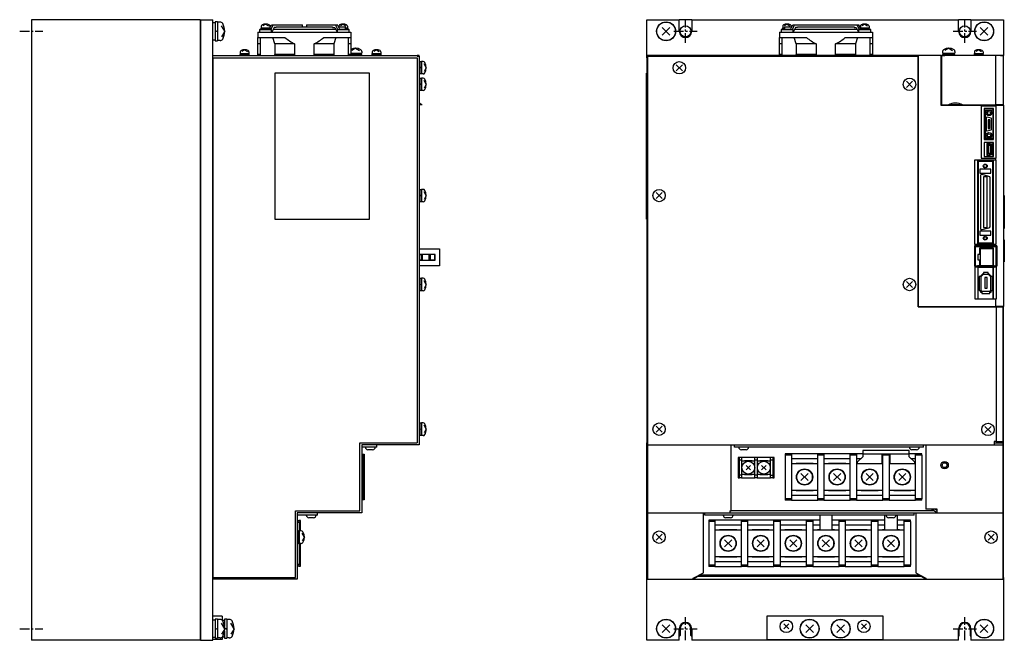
# Model space of a CAD drawing. Extents: x -429 to 927, y -716 to 287.
# Tile 1 of 3: x -429 to 206, y -392 to 8. Entities that reach past the tile are written whole.
import ezdxf

# ---------------------------------------------------------------- set-up
doc = ezdxf.new("R2010")
doc.units = 0
doc.linetypes.add('CENTER', pattern=[2, 1.25, -0.25, 0.25, -0.25])
for name, color, linetype in [('CENTER', 6, 'CENTER'), ('OUTLINE', 7, 'CONTINUOUS'), ('THIN_LINE', 6, 'CONTINUOUS')]:
    doc.layers.add(name, color=color, linetype=linetype)

msp = doc.modelspace()

# ---------------------------------------------------------------- linework, layer by layer
at = {"layer": 'CENTER', "ltscale": 5}
for p, q in [((0, -7.5), (0, 7.5)), ((180, -7.5), (180, 7.5)), ((-429.16, 0), (-414.16, 0)), ((-7.5, 0), (7.5, 0)), ((172.5, 0), (187.5, 0)), ((0, -392.5), (0, -377.5)), ((180, -392.5), (180, -377.5)), ((-429.16, -385), (-414.16, -385)), ((-7.5, -385), (7.5, -385)), ((172.5, -385), (187.5, -385))]:
    msp.add_line(p, q, dxfattribs=at)
at = {"layer": 'OUTLINE'}
for p, q in [((-312.86, 7.5), (-421.66, 7.5)), ((-421.66, 7.5), (-421.66, -392.5)), ((-312.86, 7.5), (-312.86, -392.5)), ((-312.66, 7.3), (-312.86, 7.3)), ((-312.66, 7.5), (-304.66, 7.5)), ((-312.66, 7.5), (-312.66, -392.5)), ((-304.66, -392.5), (-304.66, 7.5)), ((-25, 7.5), (-4, 7.5)), ((-25, -17.08), (-25, 7.5)), ((4, 7.5), (-4, 7.5)), ((-4, 0), (-4, 7.5)), ((4, 7.5), (4, 0)), ((4, 7.5), (176, 7.5)), ((184, 7.5), (176, 7.5)), ((176, 0), (176, 7.5)), ((184, 7.5), (205, 7.5)), ((184, 7.5), (184, 0)), ((205, 7.5), (205, -15.48)), ((-303.06, 5.5), (-304.66, 5.5)), ((-303.06, 6.1), (-303.06, -6.1)), ((-301.56, 6.1), (-303.06, 6.1)), ((-301.56, -0.43), (-303.06, 0.43)), ((-301.56, 6.1), (-301.56, -6.1)), ((-300.04, 6), (-301.56, 6)), ((-296.96, 0), (-299.06, 3.5)), ((-296.96, 0), (-299.06, -3.5)), ((-274.56, 1.12), (-266.76, 1.12)), ((-274.56, 1.12), (-274.56, -0.48)), ((-274.16, 1.62), (-267.16, 1.62)), ((-274.16, 1.62), (-274.16, 1.12)), ((-273.61, 2.32), (-267.71, 2.32)), ((-273.61, 2.32), (-273.61, 1.62)), ((-273.46, 3.29), (-273.46, 2.32)), ((-270.66, 4.72), (-272.46, 3.64)), ((-270.46, 2.32), (-270.86, 1.62)), ((-270.66, 4.72), (-268.86, 3.64)), ((-267.86, 3.29), (-267.86, 2.32)), ((-267.86, 2.92), (-267.53, 2.92)), ((-267.83, 2.32), (-266.94, 4.12)), ((-267.71, 1.62), (-267.71, 2.32)), ((-267.16, 1.39), (-265.81, 4.12)), ((-267.16, 1.12), (-267.16, 1.62)), ((-266.94, 4.12), (-265.81, 4.12)), ((-266.76, -0.48), (-266.76, 1.12)), ((-265.22, 2.52), (-266.71, -0.48)), ((-265.81, 4.12), (-248.68, 4.12)), ((-265.81, 1.32), (-225.52, 1.32)), ((-263.9, 2.52), (-265.22, 2.52)), ((-263.9, 2.92), (-227.43, 2.92)), ((-263.9, 2.92), (-263.9, 2.52)), ((-248.68, 4.12), (-246.96, 4.12)), ((-246.96, 2.92), (-246.96, 4.12)), ((-244.37, 4.12), (-242.65, 4.12)), ((-244.37, 4.12), (-244.37, 2.92)), ((-242.65, 4.12), (-225.52, 4.12)), ((-227.43, 2.92), (-227.43, 2.52)), ((-227.43, 2.52), (-226.11, 2.52)), ((-226.11, 2.52), (-224.62, -0.48)), ((-225.52, 4.12), (-224.39, 4.12)), ((-224.04, 1.12), (-225.52, 4.12)), ((-224.57, 1.12), (-216.77, 1.12)), ((-224.57, 1.12), (-224.57, -0.48)), ((-222.9, 1.12), (-224.39, 4.12)), ((-223.8, 2.92), (-219.06, 2.92)), ((-223.47, 3.29), (-223.47, 2.92)), ((-223, 1.32), (-219.06, 1.32)), ((-220.67, 4.72), (-222.47, 3.64)), ((-220.67, 4.72), (-218.87, 3.64)), ((-219.06, 1.32), (-219.06, 2.92)), ((-219.06, 2.32), (-217.72, 2.32)), ((-219.06, 1.62), (-217.17, 1.62)), ((-217.87, 3.29), (-217.87, 2.32)), ((-217.72, 1.62), (-217.72, 2.32)), ((-217.17, 1.12), (-217.17, 1.62)), ((-216.77, -0.48), (-216.77, 1.12)), ((-10.03, 2.47), (-14.97, -2.47)), ((-10.03, -2.47), (-14.97, 2.47)), ((61.6, 1.12), (69.4, 1.12)), ((61.6, 1.12), (61.6, -0.48)), ((62, 1.62), (63.9, 1.62)), ((62, 1.62), (62, 1.12)), ((62.55, 2.32), (63.9, 2.32)), ((62.55, 2.32), (62.55, 1.62)), ((62.7, 3.29), (62.7, 2.32)), ((65.5, 4.72), (63.7, 3.64)), ((63.9, 2.92), (68.63, 2.92)), ((63.9, 2.92), (63.9, 1.32)), ((63.9, 1.32), (67.84, 1.32)), ((65.5, 4.72), (67.3, 3.64)), ((67.74, 1.12), (69.22, 4.12)), ((68.3, 3.29), (68.3, 2.92)), ((68.87, 1.12), (70.36, 4.12)), ((69.22, 4.12), (70.36, 4.12)), ((69.4, -0.48), (69.4, 1.12)), ((70.95, 2.52), (69.46, -0.48)), ((70.35, 1.32), (110.65, 1.32)), ((70.36, 4.12), (87.49, 4.12)), ((72.27, 2.52), (70.95, 2.52)), ((72.27, 2.92), (108.73, 2.92)), ((72.27, 2.92), (72.27, 2.52)), ((87.49, 4.12), (93.51, 4.12)), ((93.51, 4.12), (110.64, 4.12)), ((108.73, 2.92), (108.73, 2.52)), ((108.73, 2.52), (110.05, 2.52)), ((110.05, 2.52), (111.54, -0.48)), ((110.64, 4.12), (111.78, 4.12)), ((112, 1.39), (110.64, 4.12)), ((111.6, 1.12), (119.4, 1.12)), ((111.6, 1.12), (111.6, -0.48)), ((112.67, 2.32), (111.78, 4.12)), ((112, 1.62), (119, 1.62)), ((112, 1.62), (112, 1.12)), ((112.37, 2.92), (112.7, 2.92)), ((112.55, 2.32), (118.45, 2.32)), ((112.55, 2.32), (112.55, 1.62)), ((112.7, 3.29), (112.7, 2.32)), ((115.5, 4.72), (113.7, 3.64)), ((115.7, 2.32), (115.29, 1.62)), ((115.5, 4.72), (117.3, 3.64)), ((118.3, 3.29), (118.3, 2.32)), ((118.45, 1.62), (118.45, 2.32)), ((119, 1.12), (119, 1.62)), ((119.4, -0.48), (119.4, 1.12)), ((194.97, 2.47), (190.03, -2.47)), ((194.97, -2.47), (190.03, 2.47)), ((-304.66, -5.5), (-303.06, -5.5)), ((-303.06, -6.1), (-301.56, -6.1)), ((-300.04, -6), (-301.56, -6)), ((-275.66, -0.48), (-270.66, -0.48)), ((-275.66, -0.48), (-275.66, -3.98)), ((-275.66, -7.98), (-275.66, -3.98)), ((-275.66, -3.98), (-270.66, -3.98)), ((-274.16, -3.98), (-274.16, -15.48)), ((-270.66, -0.48), (-220.66, -0.48)), ((-270.66, -3.98), (-258.16, -3.98)), ((-264.72, -7.98), (-266.04, -3.98)), ((-233.16, -3.98), (-220.66, -3.98)), ((-225.29, -3.98), (-226.61, -7.98)), ((-220.66, -0.48), (-215.66, -0.48)), ((-220.66, -3.98), (-215.66, -3.98)), ((-217.16, -15.48), (-217.16, -3.98)), ((-215.66, -0.48), (-215.66, -3.98)), ((-215.66, -3.98), (-215.66, -7.98)), ((60.5, -0.48), (65.5, -0.48)), ((60.5, -0.48), (60.5, -3.98)), ((60.5, -7.98), (60.5, -3.98)), ((60.5, -3.98), (65.5, -3.98)), ((62, -3.98), (62, -15.48)), ((65.5, -0.48), (115.5, -0.48)), ((65.5, -3.98), (78, -3.98)), ((71.44, -7.98), (70.13, -3.98)), ((103, -3.98), (115.5, -3.98)), ((110.87, -3.98), (109.56, -7.98)), ((115.5, -0.48), (120.5, -0.48)), ((115.5, -3.98), (120.5, -3.98)), ((119, -15.48), (119, -3.98)), ((120.5, -0.48), (120.5, -3.98)), ((120.5, -3.98), (120.5, -7.98)), ((-284.16, -11.88), (-285.96, -12.96)), ((-284.16, -11.88), (-282.36, -12.96)), ((-275.66, -14.98), (-275.66, -7.98)), ((-274.16, -7.98), (-275.66, -7.98)), ((-264.72, -7.98), (-264.72, -14.98)), ((-251.94, -7.98), (-264.72, -7.98)), ((-251.94, -7.98), (-251.94, -14.98)), ((-226.61, -7.98), (-239.39, -7.98)), ((-239.39, -14.98), (-239.39, -7.98)), ((-226.61, -7.98), (-226.61, -14.98)), ((-215.66, -7.98), (-217.16, -7.98)), ((-215.66, -7.98), (-215.66, -14.98)), ((-212.66, -10.88), (-215.13, -12.35)), ((-212.66, -10.88), (-210.2, -12.35)), ((-199.16, -11.88), (-200.96, -12.96)), ((-199.16, -11.88), (-197.36, -12.96)), ((60.5, -14.98), (60.5, -7.98)), ((62, -7.98), (60.5, -7.98)), ((71.44, -7.98), (71.44, -14.98)), ((84.22, -7.98), (71.44, -7.98)), ((84.22, -7.98), (84.22, -14.98)), ((109.56, -7.98), (96.78, -7.98)), ((96.78, -14.98), (96.78, -7.98)), ((109.56, -7.98), (109.56, -14.98)), ((120.5, -7.98), (119, -7.98)), ((120.5, -7.98), (120.5, -14.98)), ((169.7, -10.88), (167.23, -12.35)), ((169.7, -10.88), (172.17, -12.35)), ((189, -11.88), (187.2, -12.96)), ((189, -11.88), (190.8, -12.96)), ((-304.66, -15.48), (-172.86, -15.48)), ((-304.46, -17.08), (-304.66, -17.08)), ((-304.46, -17.08), (-172.86, -17.08)), ((-304.46, -352), (-304.46, -17.08)), ((-287.16, -14.98), (-284.16, -14.98)), ((-287.16, -14.98), (-287.16, -15.48)), ((-287.11, -14.28), (-281.21, -14.28)), ((-287.11, -14.28), (-287.11, -14.98)), ((-286.96, -13.31), (-286.96, -14.28)), ((-283.96, -14.28), (-284.37, -14.98)), ((-284.16, -14.98), (-281.16, -14.98)), ((-281.36, -13.31), (-281.36, -14.28)), ((-281.21, -14.98), (-281.21, -14.28)), ((-281.16, -15.48), (-281.16, -14.98)), ((-275.66, -15.48), (-275.66, -14.98)), ((-274.16, -14.98), (-275.66, -14.98)), ((-264.82, -15.48), (-264.72, -14.98)), ((-251.94, -14.98), (-264.72, -14.98)), ((-251.94, -14.98), (-252.46, -15.48)), ((-226.61, -14.98), (-239.39, -14.98)), ((-238.87, -15.48), (-239.39, -14.98)), ((-226.61, -14.98), (-226.51, -15.48)), ((-215.66, -14.98), (-217.16, -14.98)), ((-215.66, -13.98), (-208.66, -13.98)), ((-215.66, -14.98), (-212.66, -14.98)), ((-215.66, -14.98), (-215.66, -15.48)), ((-212.38, -13.98), (-212.95, -14.98)), ((-212.66, -14.98), (-208.66, -14.98)), ((-208.86, -14.98), (-208.86, -13.98)), ((-208.66, -12.94), (-208.66, -13.98)), ((-208.66, -15.48), (-208.66, -14.98)), ((-202.16, -14.98), (-199.16, -14.98)), ((-202.16, -14.98), (-202.16, -15.48)), ((-202.11, -14.28), (-196.21, -14.28)), ((-202.11, -14.28), (-202.11, -14.98)), ((-201.96, -13.31), (-201.96, -14.28)), ((-198.96, -14.28), (-199.37, -14.98)), ((-199.16, -14.98), (-196.16, -14.98)), ((-196.36, -13.31), (-196.36, -14.28)), ((-196.21, -14.98), (-196.21, -14.28)), ((-196.16, -15.48), (-196.16, -14.98)), ((-171.66, -15.48), (-172.86, -15.48)), ((-172.86, -15.98), (-172.86, -15.48)), ((-172.86, -15.98), (-171.66, -15.98)), ((-172.86, -17.08), (-172.86, -265.28)), ((-171.66, -15.98), (-171.66, -15.48)), ((-171.66, -15.98), (-171.66, -266.48)), ((-24.5, -17.08), (-25, -17.08)), ((-25, -17.08), (-25, -265.28)), ((-24.5, -15.98), (-24.5, -15.48)), ((150, -15.48), (-24.5, -15.48)), ((-24.5, -15.98), (150, -15.98)), ((-24.5, -15.98), (-24.5, -266.48)), ((60.5, -15.48), (60.5, -14.98)), ((62, -14.98), (60.5, -14.98)), ((71.35, -15.48), (71.44, -14.98)), ((84.22, -14.98), (71.44, -14.98)), ((84.22, -14.98), (83.7, -15.48)), ((109.56, -14.98), (96.78, -14.98)), ((97.29, -15.48), (96.78, -14.98)), ((109.56, -14.98), (109.65, -15.48)), ((120.5, -14.98), (119, -14.98)), ((120.5, -14.98), (120.5, -15.48)), ((150.2, -15.48), (150, -15.48)), ((150, -15.48), (150, -15.98)), ((150, -177.48), (150, -15.98)), ((150.2, -16.48), (150, -16.48)), ((164.5, -15.48), (150.2, -15.48)), ((150.2, -177.28), (150.2, -15.48)), ((164.5, -15.48), (167.11, -15.48)), ((164.5, -15.48), (164.5, -47.68)), ((165, -15.48), (165, -47.48)), ((200, -15.48), (165, -15.48)), ((165.7, -12.94), (165.7, -13.98)), ((165.7, -13.98), (169.7, -13.98)), ((165.7, -14.98), (173.7, -14.98)), ((165.7, -14.98), (165.7, -15.48)), ((165.9, -13.98), (165.9, -14.98)), ((203, -15.48), (167.11, -15.48)), ((169.99, -13.98), (169.41, -14.98)), ((169.7, -13.98), (173.7, -13.98)), ((173.5, -14.98), (173.5, -13.98)), ((173.7, -12.94), (173.7, -13.98)), ((173.7, -15.48), (173.7, -14.98)), ((186, -14.98), (192, -14.98)), ((186, -14.98), (186, -15.48)), ((186.05, -14.28), (189, -14.28)), ((186.05, -14.28), (186.05, -14.98)), ((186.2, -13.31), (186.2, -14.28)), ((189.2, -14.28), (188.8, -14.98)), ((189, -14.28), (191.95, -14.28)), ((191.8, -13.31), (191.8, -14.28)), ((191.95, -14.98), (191.95, -14.28)), ((192, -15.48), (192, -14.98)), ((205, -15.48), (200, -15.48)), ((200, -47.48), (200, -15.48)), ((203, -15.48), (205, -15.48)), ((205, -47.48), (205, -15.48)), ((-171.16, -19.48), (-171.66, -19.48)), ((-171.16, -19.48), (-171.16, -27.48)), ((-170.16, -19.68), (-171.16, -19.68)), ((-170.16, -23.77), (-171.16, -23.19)), ((-170.16, -19.48), (-170.16, -27.48)), ((-169.12, -19.48), (-170.16, -19.48)), ((-167.06, -23.48), (-168.54, -21.01)), ((-167.06, -23.48), (-168.54, -25.95)), ((-2.02, -25.46), (-5.98, -21.5)), ((-2.02, -21.5), (-5.98, -25.46)), ((165, -24.08), (164.5, -24.08)), ((-264.66, -26.98), (-264.66, -120.98)), ((-203.66, -26.98), (-264.66, -26.98)), ((-203.66, -120.98), (-203.66, -26.98)), ((-171.66, -27.48), (-171.16, -27.48)), ((-171.16, -30.18), (-171.66, -30.18)), ((-171.16, -27.28), (-170.16, -27.28)), ((-171.16, -30.18), (-171.16, -38.18)), ((-170.16, -30.38), (-171.16, -30.38)), ((-169.12, -27.48), (-170.16, -27.48)), ((-170.16, -30.18), (-170.16, -38.18)), ((-169.12, -30.18), (-170.16, -30.18)), ((-167.06, -34.18), (-168.54, -31.71)), ((-25.1, -26.98), (-25, -26.98)), ((-25.1, -120.98), (-25.1, -26.98)), ((-170.16, -34.47), (-171.16, -33.89)), ((-171.16, -37.98), (-170.16, -37.98)), ((-167.06, -34.18), (-168.54, -36.65)), ((146.38, -36.16), (142.42, -32.2)), ((146.38, -32.2), (142.42, -36.16)), ((-171.66, -38.18), (-171.16, -38.18)), ((-169.12, -38.18), (-170.16, -38.18)), ((-169.67, -47.48), (-171.67, -47.48)), ((164.5, -47.68), (190.6, -47.68)), ((165, -47.48), (169.51, -47.48)), ((166.12, -47.48), (166.12, -47.68)), ((167.08, -47.68), (167.08, -47.48)), ((178.49, -47.48), (169.51, -47.48)), ((178.49, -47.48), (200, -47.48)), ((190.6, -47.68), (194, -47.68)), ((190.6, -47.68), (190.6, -81.78)), ((200.3, -48.33), (190.6, -48.33)), ((198.5, -49.78), (192.5, -49.78)), ((192.5, -49.78), (192.5, -69.78)), ((194, -47.48), (194, -47.68)), ((198.1, -49.78), (198.1, -69.78)), ((198.5, -69.78), (198.5, -49.78)), ((199.53, -47.68), (199.53, -47.48)), ((199.53, -47.68), (200.3, -47.68)), ((205, -47.48), (200, -47.48)), ((200.3, -47.68), (205, -47.68)), ((200.3, -81.78), (200.3, -47.68)), ((203, -47.48), (203, -47.68)), ((203.96, -47.68), (203.96, -47.48)), ((205, -47.68), (205, -47.48)), ((205, -47.68), (205, -177.28)), ((198.1, -50.78), (193.1, -50.78)), ((193.1, -50.78), (193.1, -68.78)), ((193.85, -55.88), (193.85, -63.68)), ((196.98, -56.07), (194.48, -55.4)), ((195.1, -57.03), (195.1, -62.53)), ((196.1, -57.03), (195.1, -57.03)), ((196.1, -62.53), (196.1, -57.03)), ((197.35, -63.01), (197.35, -56.55)), ((195.1, -62.53), (196.1, -62.53)), ((192.5, -69.78), (198.5, -69.78)), ((193.1, -68.78), (198.1, -68.78)), ((194.48, -64.16), (196.98, -63.49)), ((192.5, -71.58), (192.5, -80.58)), ((198.5, -71.58), (192.5, -71.58)), ((196.08, -72.23), (194.22, -72.23)), ((194.22, -72.23), (194.22, -79.93)), ((195.9, -72.63), (194.62, -72.63)), ((194.62, -72.63), (194.62, -79.53)), ((196.91, -73.58), (195.41, -73.58)), ((195.41, -73.58), (195.41, -78.58)), ((196.4, -73.18), (195.9, -72.63)), ((196.58, -72.78), (196.08, -72.23)), ((197.7, -73.18), (196.4, -73.18)), ((198.1, -72.78), (196.58, -72.78)), ((196.91, -78.58), (196.91, -73.58)), ((197.7, -78.98), (197.7, -73.18)), ((198.1, -71.58), (198.1, -72.78)), ((198.1, -79.38), (198.1, -72.78)), ((198.5, -80.58), (198.5, -71.58)), ((190.6, -81.78), (200, -81.78)), ((192.5, -80.58), (198.5, -80.58)), ((194.22, -79.93), (196.08, -79.93)), ((194.62, -79.53), (195.9, -79.53)), ((195.41, -78.58), (196.91, -78.58)), ((195.9, -79.53), (196.4, -78.98)), ((196.08, -79.93), (196.58, -79.38)), ((196.4, -78.98), (197.7, -78.98)), ((196.58, -79.38), (198.1, -79.38)), ((198.1, -79.38), (198.1, -80.58)), ((200, -81.78), (200.3, -81.78)), ((200, -83.08), (200, -81.78)), ((186.3, -83.08), (186.3, -137.08)), ((200, -83.08), (186.3, -83.08)), ((188.25, -83.08), (188.25, -137.08)), ((188.6, -83.88), (188.6, -136.28)), ((198, -83.88), (188.6, -83.88)), ((198, -83.08), (198, -83.88)), ((198, -136.28), (198, -83.88)), ((198.55, -137.08), (198.55, -83.08)), ((200.3, -83.08), (200, -83.08)), ((200.3, -137.08), (200.3, -83.08)), ((196.75, -88.88), (189.65, -88.88)), ((189.65, -88.88), (189.65, -91.38)), ((189.65, -91.38), (196.75, -91.38)), ((190.05, -93.33), (190.05, -126.83)), ((195.61, -93.52), (191.31, -92.37)), ((192.05, -93.83), (192.05, -126.33)), ((194.35, -93.83), (192.05, -93.83)), ((194.35, -126.33), (194.35, -93.83)), ((196.35, -125.67), (196.35, -94.49)), ((196.75, -91.38), (196.75, -88.88)), ((-171.16, -101.86), (-171.66, -101.86)), ((-171.16, -101.86), (-171.16, -109.86)), ((-170.16, -102.06), (-171.16, -102.06)), ((-170.16, -106.15), (-171.16, -105.57)), ((-170.16, -101.86), (-170.16, -109.86)), ((-169.12, -101.86), (-170.16, -101.86)), ((-167.06, -105.86), (-168.54, -103.39)), ((-167.06, -105.86), (-168.54, -108.33)), ((-15.02, -107.84), (-18.98, -103.88)), ((-15.02, -103.88), (-18.98, -107.84)), ((205, -105.88), (205.5, -105.88)), ((205.5, -105.88), (205.5, -126.98)), ((-171.66, -109.86), (-171.16, -109.86)), ((-171.16, -109.66), (-170.16, -109.66)), ((-169.12, -109.86), (-170.16, -109.86)), ((-264.66, -120.98), (-203.66, -120.98)), ((-25.1, -120.98), (-25, -120.98)), ((191.31, -127.79), (195.61, -126.64)), ((192.05, -126.33), (194.35, -126.33)), ((189.65, -128.78), (189.65, -131.28)), ((196.75, -128.78), (189.65, -128.78)), ((189.65, -131.28), (196.75, -131.28)), ((196.75, -131.28), (196.75, -128.78)), ((205, -126.98), (205.5, -126.98)), ((186.22, -138.33), (186.22, -151.43)), ((200, -138.33), (186.22, -138.33)), ((186.3, -137.08), (200, -137.08)), ((200.32, -138.83), (186.72, -138.83)), ((186.72, -138.83), (186.72, -151.1)), ((188.6, -136.28), (198, -136.28)), ((198, -136.28), (198, -137.08)), ((200, -137.08), (200.3, -137.08)), ((200, -138.33), (200, -137.08)), ((200.75, -138.33), (200, -138.33)), ((200.32, -151.1), (200.32, -138.83)), ((200.75, -138.33), (200.75, -151.43)), ((205, -134.48), (205.5, -134.48)), ((205.5, -134.48), (205.5, -148.48)), ((-171.66, -141.96), (-171.46, -141.96)), ((-171.66, -143.86), (-170.46, -143.86)), ((-171.46, -143.76), (-171.46, -140.11)), ((-171.46, -140.11), (-158.66, -140.11)), ((-171.46, -143.76), (-171.46, -143.86)), ((-161.46, -143.76), (-171.46, -143.76)), ((-170.46, -143.86), (-169.66, -143.86)), ((-170.46, -143.86), (-170.46, -147.36)), ((-169.66, -143.86), (-169.66, -147.36)), ((-164.66, -143.86), (-165.46, -143.86)), ((-165.46, -143.86), (-165.46, -147.36)), ((-161.76, -143.86), (-164.66, -143.86)), ((-164.66, -143.86), (-164.66, -147.36)), ((-161.46, -143.86), (-161.76, -143.86)), ((-161.76, -143.86), (-161.76, -147.36)), ((-161.46, -147.46), (-161.46, -143.76)), ((-158.66, -140.11), (-158.66, -151.11)), ((190.04, -143.86), (188.44, -143.86)), ((188.44, -143.86), (188.44, -147.36)), ((189.51, -139.85), (189.51, -143.86)), ((198.51, -139.85), (189.51, -139.85)), ((190.04, -140.11), (190.04, -151.11)), ((198.04, -140.11), (190.04, -140.11)), ((198, -139.85), (198, -140.11)), ((198.04, -140.11), (198.04, -151.11)), ((198.51, -151.1), (198.51, -139.85)), ((-171.66, -147.36), (-170.46, -147.36)), ((-171.66, -148.26), (-171.46, -148.26)), ((-171.66, -149.26), (-171.46, -149.26)), ((-171.46, -147.36), (-171.46, -147.46)), ((-171.46, -147.46), (-161.46, -147.46)), ((-171.46, -151.11), (-171.46, -147.46)), ((-158.66, -151.11), (-171.46, -151.11)), ((-170.46, -147.36), (-169.66, -147.36)), ((-165.46, -147.36), (-164.66, -147.36)), ((-164.66, -147.36), (-161.76, -147.36)), ((-161.76, -147.36), (-161.46, -147.36)), ((186.22, -151.43), (188.2, -151.43)), ((186.5, -152.08), (186.5, -172.43)), ((188.2, -152.08), (186.5, -152.08)), ((186.72, -151.1), (188.2, -151.1)), ((190.04, -151.1), (188.2, -151.1)), ((188.2, -151.1), (188.2, -151.43)), ((188.2, -151.43), (198.96, -151.43)), ((188.2, -151.43), (188.2, -152.08)), ((188.2, -152.08), (198.96, -152.08)), ((188.42, -152.08), (188.42, -172.43)), ((188.44, -147.36), (190.04, -147.36)), ((189.51, -147.36), (189.51, -151.1)), ((198.04, -151.11), (190.04, -151.11)), ((198, -152.08), (198, -172.43)), ((198.96, -151.1), (198.04, -151.1)), ((198.56, -172.43), (198.56, -152.08)), ((198.96, -151.43), (198.96, -151.1)), ((198.96, -151.1), (200.32, -151.1)), ((198.96, -151.43), (200, -151.43)), ((198.96, -152.08), (198.96, -151.43)), ((200, -152.08), (198.96, -152.08)), ((200, -151.43), (200.75, -151.43)), ((200, -152.08), (200, -151.43)), ((200.47, -152.08), (200, -152.08)), ((200.47, -172.43), (200.47, -152.08)), ((205, -148.48), (205.5, -148.48)), ((189.4, -158.08), (189.4, -167.08)), ((190.5, -158.08), (189.4, -158.08)), ((191.93, -156.08), (190.1, -157.91)), ((190.1, -157.91), (190.1, -158.08)), ((192.1, -156.48), (190.5, -158.08)), ((190.5, -167.08), (190.5, -158.08)), ((192.1, -156.08), (191.93, -156.08)), ((192.1, -155.38), (192.1, -156.48)), ((195.1, -155.38), (192.1, -155.38)), ((192.1, -156.48), (195.1, -156.48)), ((195.1, -156.48), (195.1, -155.38)), ((195.27, -156.08), (195.1, -156.08)), ((196.7, -158.08), (195.1, -156.48)), ((197.1, -157.91), (195.27, -156.08)), ((197.8, -158.08), (196.7, -158.08)), ((196.7, -158.08), (196.7, -167.08)), ((197.1, -158.08), (197.1, -157.91)), ((197.8, -167.08), (197.8, -158.08)), ((-171.16, -159.18), (-171.66, -159.18)), ((-171.16, -159.18), (-171.16, -167.18)), ((-170.16, -159.38), (-171.16, -159.38)), ((-170.16, -163.47), (-171.16, -162.89)), ((-170.16, -159.18), (-170.16, -167.18)), ((-169.12, -159.18), (-170.16, -159.18)), ((-167.06, -163.18), (-168.54, -160.71)), ((-167.06, -163.18), (-168.54, -165.65)), ((146.38, -165.16), (142.42, -161.2)), ((146.38, -161.2), (142.42, -165.16)), ((194.35, -158.68), (192.85, -158.68)), ((192.85, -158.68), (192.85, -165.58)), ((194.35, -165.58), (194.35, -158.68)), ((-171.66, -167.18), (-171.16, -167.18)), ((-171.16, -166.98), (-170.16, -166.98)), ((-169.12, -167.18), (-170.16, -167.18)), ((189.4, -167.08), (190.5, -167.08)), ((190.1, -167.08), (190.1, -168.18)), ((190.1, -168.18), (191, -168.18)), ((190.5, -167.08), (190.5, -167.78)), ((190.5, -167.78), (191, -167.78)), ((191, -167.78), (191, -168.88)), ((196.2, -167.78), (191, -167.78)), ((191, -168.88), (196.2, -168.88)), ((192.85, -165.58), (194.35, -165.58)), ((196.2, -167.78), (196.7, -167.78)), ((196.2, -168.88), (196.2, -167.78)), ((196.2, -168.18), (197.1, -168.18)), ((196.7, -167.78), (196.7, -167.08)), ((196.7, -167.08), (197.8, -167.08)), ((197.1, -168.18), (197.1, -167.08)), ((150, -177.48), (200.26, -177.48)), ((150.2, -177.28), (200, -177.28)), ((186.5, -172.43), (200, -172.43)), ((200, -172.43), (200.47, -172.43)), ((200, -177.28), (200, -172.43)), ((205, -177.28), (200, -177.28)), ((200.26, -177.48), (204.5, -177.48)), ((200.26, -177.48), (200.26, -264.38)), ((201.28, -177.48), (201.28, -177.28)), ((204, -177.28), (204, -177.48)), ((204.5, -177.48), (205, -177.48)), ((204.5, -177.48), (204.5, -264.38)), ((205, -177.48), (205, -177.28)), ((205, -242.7), (205, -177.48)), ((204.5, -242.7), (205, -242.7)), ((205, -265.28), (205, -242.7)), ((-171.16, -252.4), (-171.66, -252.4)), ((-171.16, -252.4), (-171.16, -260.4)), ((-170.16, -252.6), (-171.16, -252.6)), ((-170.16, -252.4), (-170.16, -260.4)), ((-169.12, -252.4), (-170.16, -252.4)), ((-170.16, -256.69), (-171.16, -256.11)), ((-171.16, -260.2), (-170.16, -260.2)), ((-167.06, -256.4), (-168.54, -253.93)), ((-167.06, -256.4), (-168.54, -258.87)), ((-15.02, -258.38), (-18.98, -254.42)), ((-15.02, -254.42), (-18.98, -258.38)), ((196.98, -258.56), (193.02, -254.6)), ((196.98, -254.6), (193.02, -258.56)), ((-209.86, -309.08), (-209.86, -265.28)), ((-209.86, -265.28), (-172.86, -265.28)), ((-208.66, -266.48), (-208.66, -310.28)), ((-171.66, -266.48), (-208.66, -266.48)), ((-198.96, -267.98), (-198.96, -266.48)), ((-171.66, -260.4), (-171.16, -260.4)), ((-171.66, -260.58), (-171.16, -260.58)), ((-171.16, -260.38), (-171.16, -260.58)), ((-171.16, -260.38), (-170.16, -260.38)), ((-170.16, -260.38), (-170.16, -260.58)), ((-169.12, -260.4), (-170.16, -260.4)), ((-169.12, -260.58), (-170.16, -260.58)), ((-25, -309.08), (-25, -265.28)), ((-24.5, -265.28), (-25, -265.28)), ((-24.5, -266.48), (-24.5, -310.28)), ((-24.5, -266.48), (199, -266.48)), ((29.5, -309.08), (29.5, -266.48)), ((31.5, -267.98), (31.5, -266.48)), ((153.5, -267.98), (153.5, -266.48)), ((155, -266.48), (155, -308.08)), ((199, -264.38), (199, -266.48)), ((200.26, -264.38), (199, -264.38)), ((199, -265.28), (204.5, -265.28)), ((199, -266.48), (204.5, -266.48)), ((200.26, -264.38), (204.5, -264.38)), ((204.5, -265.28), (205, -265.28)), ((204.5, -265.28), (204.5, -266.48)), ((204.5, -266.48), (204.5, -310.28)), ((205, -309.08), (205, -265.28)), ((-198.96, -267.98), (-208.66, -267.98)), ((-208.66, -272.58), (-208.31, -272.45)), ((-208.31, -272.45), (-207.16, -272.45)), ((-207.16, -272.45), (-207.16, -302.05)), ((-201.66, -269.68), (-204.66, -269.68)), ((153.5, -267.98), (31.5, -267.98)), ((39, -269.68), (36, -269.68)), ((64.25, -272.25), (64.25, -273.25)), ((68.25, -272.25), (64.25, -272.25)), ((85.25, -272.25), (68.25, -272.25)), ((68.25, -272.25), (68.25, -273.25)), ((85.25, -273.25), (85.25, -272.25)), ((89.25, -272.25), (85.25, -272.25)), ((106.25, -272.25), (89.25, -272.25)), ((89.25, -272.25), (89.25, -273.25)), ((106.25, -273.25), (106.25, -272.25)), ((110.25, -272.25), (106.25, -272.25)), ((114.25, -272.25), (110.25, -272.25)), ((110.25, -272.25), (110.25, -273.25)), ((144.25, -270.15), (114.25, -270.15)), ((114.25, -270.15), (114.25, -272.25)), ((114.25, -272.25), (114.25, -274.25)), ((114.25, -272.25), (127.25, -272.25)), ((126.75, -278.75), (126.75, -272.25)), ((127.25, -273.25), (127.25, -272.25)), ((127.25, -272.25), (131.25, -272.25)), ((131.25, -272.25), (144.25, -272.25)), ((131.25, -272.25), (131.25, -273.25)), ((131.75, -272.25), (131.75, -278.75)), ((144.25, -272.25), (144.25, -270.15)), ((148.25, -272.25), (144.25, -272.25)), ((144.25, -274.25), (144.25, -272.25)), ((149, -269.68), (146, -269.68)), ((148.25, -273.25), (148.25, -272.25)), ((152.25, -272.25), (148.25, -272.25)), ((152.25, -273.25), (152.25, -272.25)), ((-208.66, -273.65), (-207.96, -273.25)), ((-208.16, -273.25), (-208.66, -273.44)), ((-207.96, -273.25), (-208.16, -273.25)), ((-207.96, -273.25), (-207.96, -301.25)), ((-207.96, -301.25), (-207.96, -273.25)), ((34.8, -274.74), (33.9, -274.74)), ((33.9, -274.74), (33.9, -287.74)), ((34.8, -276.44), (34.8, -274.74)), ((36.2, -274.74), (34.8, -274.74)), ((34.8, -286.04), (34.8, -276.44)), ((36.2, -276.44), (34.8, -276.44)), ((44.8, -274.74), (36.2, -274.74)), ((36.2, -274.74), (36.2, -276.44)), ((36.2, -276.44), (36.2, -286.04)), ((44.8, -276.99), (36.2, -276.99)), ((38, -276.84), (38, -276.99)), ((43, -276.84), (38, -276.84)), ((43, -276.99), (43, -276.84)), ((44.8, -276.44), (44.8, -274.74)), ((46.2, -274.74), (44.8, -274.74)), ((44.8, -286.04), (44.8, -276.44)), ((46.2, -276.44), (44.8, -276.44)), ((54.8, -274.74), (46.2, -274.74)), ((46.2, -274.74), (46.2, -276.44)), ((46.2, -276.44), (46.2, -286.04)), ((54.8, -276.99), (46.2, -276.99)), ((48, -276.84), (48, -276.99)), ((53, -276.84), (48, -276.84)), ((53, -276.99), (53, -276.84)), ((54.8, -276.44), (54.8, -274.74)), ((56.2, -274.74), (54.8, -274.74)), ((54.8, -286.04), (54.8, -276.44)), ((56.2, -276.44), (54.8, -276.44)), ((57.1, -274.74), (56.2, -274.74)), ((56.2, -274.74), (56.2, -276.44)), ((56.2, -276.44), (56.2, -286.04)), ((57.1, -287.74), (57.1, -274.74)), ((64.25, -273.25), (64.25, -301.25)), ((68.25, -273.25), (64.25, -273.25)), ((68.25, -273.25), (68.25, -301.25)), ((85.25, -275.45), (68.25, -275.45)), ((85.25, -278.75), (68.25, -278.75)), ((71.25, -278.5), (71.25, -278.75)), ((82.25, -278.5), (71.25, -278.5)), ((82.25, -278.75), (82.25, -278.5)), ((89.25, -273.25), (85.25, -273.25)), ((85.25, -301.25), (85.25, -273.25)), ((89.25, -273.25), (89.25, -301.25)), ((106.25, -275.45), (89.25, -275.45)), ((106.25, -278.75), (89.25, -278.75)), ((103.25, -278.5), (92.25, -278.5)), ((92.25, -278.5), (92.25, -278.75)), ((103.25, -278.75), (103.25, -278.5)), ((106.25, -301.25), (106.25, -273.25)), ((110.25, -273.25), (106.25, -273.25)), ((110.25, -273.25), (110.25, -301.25)), ((113.05, -275.45), (110.25, -275.45)), ((127.25, -278.75), (110.25, -278.75)), ((114.25, -274.25), (110.75, -277.75)), ((110.75, -277.75), (110.75, -278.75)), ((127.25, -275.45), (126.75, -275.45)), ((127.25, -301.25), (127.25, -273.25)), ((131.25, -273.25), (127.25, -273.25)), ((131.25, -273.25), (131.25, -301.25)), ((131.75, -275.45), (131.25, -275.45)), ((148.25, -278.75), (131.25, -278.75)), ((147.75, -277.75), (144.25, -274.25)), ((148.25, -275.45), (145.45, -275.45)), ((147.75, -278.75), (147.75, -277.75)), ((148.25, -301.25), (148.25, -273.25)), ((152.25, -273.25), (148.25, -273.25)), ((152.25, -273.25), (152.25, -301.25)), ((36.2, -285.49), (44.8, -285.49)), ((38, -285.49), (38, -285.64)), ((41.98, -279.76), (39.02, -282.73)), ((41.98, -282.73), (39.02, -279.76)), ((43, -285.64), (43, -285.49)), ((46.2, -285.49), (54.8, -285.49)), ((48, -285.49), (48, -285.64)), ((51.98, -279.76), (49.02, -282.73)), ((51.98, -282.73), (49.02, -279.76)), ((53, -285.64), (53, -285.49)), ((79.05, -284.95), (74.45, -289.55)), ((79.05, -289.55), (74.45, -284.95)), ((100.05, -284.95), (95.45, -289.55)), ((100.05, -289.55), (95.45, -284.95)), ((121.05, -284.95), (116.45, -289.55)), ((121.05, -289.55), (116.45, -284.95)), ((142.05, -284.95), (137.45, -289.55)), ((142.05, -289.55), (137.45, -284.95)), ((33.9, -287.74), (34.8, -287.74)), ((34.8, -287.74), (34.8, -286.04)), ((36.2, -286.04), (34.8, -286.04)), ((36.2, -287.74), (34.8, -287.74)), ((36.2, -286.04), (36.2, -287.74)), ((36.2, -287.74), (44.8, -287.74)), ((38, -285.64), (43, -285.64)), ((44.8, -287.74), (44.8, -286.04)), ((46.2, -286.04), (44.8, -286.04)), ((46.2, -287.74), (44.8, -287.74)), ((46.2, -286.04), (46.2, -287.74)), ((46.2, -287.74), (54.8, -287.74)), ((48, -285.64), (53, -285.64)), ((54.8, -287.74), (54.8, -286.04)), ((54.8, -286.04), (56.2, -286.04)), ((56.2, -287.74), (54.8, -287.74)), ((56.2, -286.04), (56.2, -287.74)), ((56.2, -287.74), (57.1, -287.74)), ((68.25, -295.75), (85.25, -295.75)), ((71.25, -295.75), (71.25, -296)), ((71.25, -296), (82.25, -296)), ((82.25, -296), (82.25, -295.75)), ((89.25, -295.75), (106.25, -295.75)), ((92.25, -295.75), (92.25, -296)), ((92.25, -296), (103.25, -296)), ((103.25, -296), (103.25, -295.75)), ((110.25, -295.75), (127.25, -295.75)), ((113.25, -295.75), (113.25, -296)), ((113.25, -296), (124.25, -296)), ((124.25, -296), (124.25, -295.75)), ((131.25, -295.75), (148.25, -295.75)), ((134.25, -295.75), (134.25, -296)), ((134.25, -296), (145.25, -296)), ((145.25, -296), (145.25, -295.75)), ((-207.96, -301.25), (-208.66, -300.85)), ((-208.66, -301.06), (-208.16, -301.25)), ((-208.31, -302.05), (-208.66, -301.92)), ((-207.16, -302.05), (-208.31, -302.05)), ((-208.16, -301.25), (-207.96, -301.25)), ((64.25, -301.25), (64.25, -302.25)), ((68.25, -301.25), (64.25, -301.25)), ((68.25, -302.25), (64.25, -302.25)), ((68.25, -299.05), (85.25, -299.05)), ((68.25, -301.25), (68.25, -302.25)), ((68.25, -302.25), (85.25, -302.25)), ((85.25, -302.25), (85.25, -301.25)), ((89.25, -301.25), (85.25, -301.25)), ((89.25, -302.25), (85.25, -302.25)), ((89.25, -299.05), (106.25, -299.05)), ((89.25, -301.25), (89.25, -302.25)), ((89.25, -302.25), (106.25, -302.25)), ((106.25, -302.25), (106.25, -301.25)), ((110.25, -301.25), (106.25, -301.25)), ((110.25, -302.25), (106.25, -302.25)), ((110.25, -299.05), (127.25, -299.05)), ((110.25, -301.25), (110.25, -302.25)), ((110.25, -302.25), (127.25, -302.25)), ((127.25, -302.25), (127.25, -301.25)), ((131.25, -301.25), (127.25, -301.25)), ((131.25, -302.25), (127.25, -302.25)), ((131.25, -299.05), (148.25, -299.05)), ((131.25, -301.25), (131.25, -302.25)), ((131.25, -302.25), (148.25, -302.25)), ((148.25, -302.25), (148.25, -301.25)), ((152.25, -301.25), (148.25, -301.25)), ((152.25, -302.25), (148.25, -302.25)), ((152.25, -302.25), (152.25, -301.25)), ((-251.46, -352), (-251.46, -309.08)), ((-251.46, -309.08), (-209.86, -309.08)), ((-250.26, -310.28), (-250.26, -353)), ((-208.66, -310.28), (-250.26, -310.28)), ((-237.16, -311.78), (-237.16, -310.28)), ((-25, -352), (-25, -309.08)), ((-24.5, -309.08), (-25, -309.08)), ((-24.5, -310.28), (-24.5, -353)), ((-24.5, -310.28), (28.6, -310.28)), ((11.5, -349), (11.5, -310.28)), ((12.5, -311.78), (12.5, -310.28)), ((28.6, -309.08), (28.6, -310.28)), ((28.6, -309.08), (29.5, -309.08)), ((28.6, -310.28), (162.2, -310.28)), ((160.12, -309.08), (29.5, -309.08)), ((147.5, -311.78), (147.5, -310.28)), ((148.5, -310.28), (148.5, -349)), ((154.94, -306.09), (155, -305.98)), ((155, -306.12), (154.94, -306.09)), ((162.2, -308.08), (155, -308.08)), ((162.2, -310.28), (158.39, -308.08)), ((160.79, -308.08), (162.2, -308.89)), ((162.2, -310.28), (162.2, -308.08)), ((162.2, -310.28), (204.5, -310.28)), ((204.5, -309.08), (205, -309.08)), ((204.5, -310.28), (204.5, -353)), ((205, -352), (205, -309.08)), ((-237.16, -311.78), (-250.26, -311.78)), ((-249.31, -315.2), (-250.26, -315.56)), ((-250.26, -316.75), (-248.96, -316)), ((-250.26, -316.41), (-249.16, -316)), ((-248.16, -315.2), (-249.31, -315.2)), ((-249.16, -316), (-248.96, -316)), ((-248.96, -316), (-248.96, -322.2)), ((-248.96, -316), (-248.96, -322.2)), ((-248.16, -322), (-248.16, -315.2)), ((-239.76, -313.48), (-242.76, -313.48)), ((147.5, -311.78), (12.5, -311.78)), ((15, -315), (15, -316)), ((19, -315), (15, -315)), ((15, -316), (15, -344)), ((19, -316), (15, -316)), ((36, -315), (19, -315)), ((19, -315), (19, -316)), ((19, -316), (19, -344)), ((29, -313.48), (26, -313.48)), ((36, -316), (36, -315)), ((40, -315), (36, -315)), ((36, -344), (36, -316)), ((40, -316), (36, -316)), ((57, -315), (40, -315)), ((40, -315), (40, -316)), ((40, -316), (40, -344)), ((57, -316), (57, -315)), ((61, -315), (57, -315)), ((57, -344), (57, -316)), ((61, -316), (57, -316)), ((78, -315), (61, -315)), ((61, -315), (61, -316)), ((61, -316), (61, -344)), ((78, -316), (78, -315)), ((82, -315), (78, -315)), ((78, -344), (78, -316)), ((82, -316), (78, -316)), ((86.5, -315), (82, -315)), ((82, -315), (82, -316)), ((82, -316), (82, -344)), ((86.5, -311.78), (86.5, -321.5)), ((94.5, -321.5), (94.5, -311.78)), ((99, -315), (94.5, -315)), ((99, -316), (99, -315)), ((103, -315), (99, -315)), ((103, -316), (99, -316)), ((99, -344), (99, -316)), ((120, -315), (103, -315)), ((103, -315), (103, -316)), ((103, -316), (103, -344)), ((120, -316), (120, -315)), ((124, -315), (120, -315)), ((120, -344), (120, -316)), ((124, -316), (120, -316)), ((128.25, -315), (124, -315)), ((124, -315), (124, -316)), ((124, -316), (124, -344)), ((128.25, -311.78), (128.25, -321.5)), ((134, -313.48), (131, -313.48)), ((136.75, -321.5), (136.75, -311.78)), ((141, -315), (136.75, -315)), ((141, -316), (141, -315)), ((145, -315), (141, -315)), ((141, -344), (141, -316)), ((145, -316), (141, -316)), ((145, -316), (145, -315)), ((145, -316), (145, -344)), ((-249.76, -322), (-250.26, -322)), ((-249.76, -326), (-249.76, -322)), ((-248.76, -322.2), (-249.76, -322.2)), ((-248.76, -326), (-248.76, -322)), ((-247.72, -322), (-248.76, -322)), ((-245.66, -326), (-247.14, -323.53)), ((36, -318.2), (19, -318.2)), ((36, -321.5), (19, -321.5)), ((33, -321.25), (22, -321.25)), ((22, -321.25), (22, -321.5)), ((33, -321.5), (33, -321.25)), ((57, -318.2), (40, -318.2)), ((57, -321.5), (40, -321.5)), ((54, -321.25), (43, -321.25)), ((43, -321.25), (43, -321.5)), ((54, -321.5), (54, -321.25)), ((78, -318.2), (61, -318.2)), ((78, -321.5), (61, -321.5)), ((75, -321.25), (64, -321.25)), ((64, -321.25), (64, -321.5)), ((75, -321.5), (75, -321.25)), ((86.5, -318.2), (82, -318.2)), ((99, -321.5), (82, -321.5)), ((86.5, -321.25), (85, -321.25)), ((85, -321.25), (85, -321.5)), ((99, -318.2), (94.5, -318.2)), ((96, -321.25), (94.5, -321.25)), ((96, -321.5), (96, -321.25)), ((120, -318.2), (103, -318.2)), ((120, -321.5), (103, -321.5)), ((117, -321.25), (106, -321.25)), ((106, -321.25), (106, -321.5)), ((117, -321.5), (117, -321.25)), ((128.25, -318.2), (124, -318.2)), ((141, -321.5), (124, -321.5)), ((127, -321.25), (127, -321.5)), ((128.25, -321.25), (127, -321.25)), ((141, -318.2), (136.75, -318.2)), ((138, -321.25), (136.75, -321.25)), ((138, -321.5), (138, -321.25)), ((-250.26, -330), (-249.76, -330)), ((-248.76, -326.29), (-249.76, -325.71)), ((-249.76, -330), (-249.76, -326)), ((-249.76, -329.8), (-248.76, -329.8)), ((-248.96, -329.8), (-248.96, -344)), ((-248.96, -329.8), (-248.96, -344)), ((-248.76, -330), (-248.76, -326)), ((-247.72, -330), (-248.76, -330)), ((-248.16, -344.8), (-248.16, -330)), ((-245.66, -326), (-247.14, -328.47)), ((-15.02, -327.98), (-18.98, -324.02)), ((-15.02, -324.02), (-18.98, -327.98)), ((29.8, -327.7), (25.2, -332.3)), ((29.8, -332.3), (25.2, -327.7)), ((50.8, -327.7), (46.2, -332.3)), ((50.8, -332.3), (46.2, -327.7)), ((71.8, -327.7), (67.2, -332.3)), ((71.8, -332.3), (67.2, -327.7)), ((92.8, -327.7), (88.2, -332.3)), ((92.8, -332.3), (88.2, -327.7)), ((113.8, -327.7), (109.2, -332.3)), ((113.8, -332.3), (109.2, -327.7)), ((134.8, -327.7), (130.2, -332.3)), ((134.8, -332.3), (130.2, -327.7)), ((198.98, -327.98), (195.02, -324.02)), ((198.98, -324.02), (195.02, -327.98)), ((19, -338.5), (36, -338.5)), ((19, -341.8), (36, -341.8)), ((22, -338.5), (22, -338.75)), ((22, -338.75), (33, -338.75)), ((33, -338.75), (33, -338.5)), ((40, -338.5), (57, -338.5)), ((40, -341.8), (57, -341.8)), ((43, -338.5), (43, -338.75)), ((43, -338.75), (54, -338.75)), ((54, -338.75), (54, -338.5)), ((61, -338.5), (78, -338.5)), ((61, -341.8), (78, -341.8)), ((64, -338.5), (64, -338.75)), ((64, -338.75), (75, -338.75)), ((75, -338.75), (75, -338.5)), ((82, -338.5), (99, -338.5)), ((82, -341.8), (99, -341.8)), ((85, -338.5), (85, -338.75)), ((85, -338.75), (96, -338.75)), ((96, -338.75), (96, -338.5)), ((103, -338.5), (120, -338.5)), ((103, -341.8), (120, -341.8)), ((106, -338.5), (106, -338.75)), ((106, -338.75), (117, -338.75)), ((117, -338.75), (117, -338.5)), ((124, -338.5), (141, -338.5)), ((124, -341.8), (141, -341.8)), ((127, -338.5), (127, -338.75)), ((127, -338.75), (138, -338.75)), ((138, -338.75), (138, -338.5)), ((-248.96, -344), (-250.26, -343.25)), ((-249.16, -344), (-250.26, -343.59)), ((-250.26, -344.44), (-249.31, -344.8)), ((-249.31, -344.8), (-248.16, -344.8)), ((-248.96, -344), (-249.16, -344)), ((5, -352.5), (11.5, -349)), ((15, -344), (15, -345)), ((19, -344), (15, -344)), ((19, -345), (15, -345)), ((19, -344), (19, -345)), ((19, -345), (36, -345)), ((36, -345), (36, -344)), ((40, -344), (36, -344)), ((40, -345), (36, -345)), ((40, -344), (40, -345)), ((40, -345), (57, -345)), ((57, -345), (57, -344)), ((61, -344), (57, -344)), ((61, -345), (57, -345)), ((61, -344), (61, -345)), ((61, -345), (78, -345)), ((78, -345), (78, -344)), ((82, -344), (78, -344)), ((82, -345), (78, -345)), ((82, -344), (82, -345)), ((82, -345), (99, -345)), ((99, -345), (99, -344)), ((103, -344), (99, -344)), ((103, -345), (99, -345)), ((103, -344), (103, -345)), ((103, -345), (120, -345)), ((120, -345), (120, -344)), ((124, -344), (120, -344)), ((124, -345), (120, -345)), ((124, -344), (124, -345)), ((124, -345), (141, -345)), ((141, -345), (141, -344)), ((145, -344), (141, -344)), ((145, -345), (141, -345)), ((145, -345), (145, -344)), ((148.5, -349), (155, -352.5)), ((-304.46, -352), (-304.66, -352)), ((-250.26, -353), (-304.66, -353)), ((-304.46, -352), (-251.46, -352)), ((-25, -392.5), (-25, -352)), ((-24.5, -352), (-25, -352)), ((-24.5, -353), (5, -353)), ((10.2, -350), (5, -353)), ((5, -353), (5, -352.5)), ((5, -353), (155, -353)), ((152.23, -351.4), (7.77, -351.4)), ((150.67, -350.5), (9.33, -350.5)), ((10.06, -349.77), (10.2, -350)), ((149.8, -350), (149.94, -349.77)), ((155, -353), (149.8, -350)), ((155, -352.5), (155, -353)), ((155, -353), (204.5, -353)), ((204.5, -352), (205, -352)), ((205, -352), (205, -392.5)), ((-298.66, -377), (-304.66, -377)), ((-303.06, -379.5), (-304.66, -379.5)), ((-303.06, -378.9), (-303.06, -391.1)), ((-301.56, -378.9), (-303.06, -378.9)), ((-301.56, -378.9), (-301.56, -391.1)), ((-300.04, -379), (-301.56, -379)), ((-298.66, -377), (-298.66, -379.54)), ((-298.66, -379.5), (-297.06, -379.5)), ((-297.06, -378.9), (-297.06, -383.59)), ((-295.56, -378.9), (-297.06, -378.9)), ((-295.56, -378.9), (-295.56, -391.1)), ((-294.04, -379), (-295.56, -379)), ((52.5, -377), (52.5, -392)), ((127.5, -377), (52.5, -377)), ((127.5, -392), (127.5, -377)), ((-301.56, -385.43), (-303.06, -384.57)), ((-296.96, -385), (-299.06, -381.5)), ((-296.96, -385), (-299.06, -388.5)), ((-297.06, -386.41), (-297.06, -391.1)), ((-295.56, -385.43), (-296.96, -384.62)), ((-290.96, -385), (-293.06, -381.5)), ((-290.96, -385), (-293.06, -388.5)), ((-10.03, -387.47), (-14.97, -382.53)), ((-10.03, -382.53), (-14.97, -387.47)), ((-4, -392.5), (-4, -385)), ((-3.5, -385), (-3.5, -389.5)), ((3.5, -389.5), (3.5, -385)), ((4, -385), (4, -392.5)), ((66.63, -381.87), (63.37, -385.13)), ((66.63, -385.13), (63.37, -381.87)), ((82.47, -382.53), (77.53, -387.47)), ((82.47, -387.47), (77.53, -382.53)), ((102.47, -382.53), (97.53, -387.47)), ((102.47, -387.47), (97.53, -382.53)), ((116.63, -381.87), (113.37, -385.13)), ((116.63, -385.13), (113.37, -381.87)), ((176, -392.5), (176, -385)), ((176.5, -389.5), (176.5, -385)), ((183.5, -385), (183.5, -389.5)), ((184, -385), (184, -392.5)), ((194.97, -387.47), (190.03, -382.53)), ((194.97, -382.53), (190.03, -387.47)), ((-312.86, -392.5), (-421.66, -392.5)), ((-312.66, -392.3), (-312.86, -392.3)), ((-312.66, -392.5), (-304.66, -392.5)), ((-304.66, -390.5), (-303.06, -390.5)), ((-298.66, -392), (-304.66, -392)), ((-303.06, -391.1), (-301.56, -391.1)), ((-300.04, -391), (-301.56, -391)), ((-298.66, -390.46), (-298.66, -392)), ((-297.06, -390.5), (-298.66, -390.5)), ((-297.06, -391.1), (-295.56, -391.1)), ((-294.04, -391), (-295.56, -391)), ((-4, -392.5), (-25, -392.5)), ((-3.5, -389.5), (-4, -390)), ((4, -390), (3.5, -389.5)), ((176, -392.5), (4, -392.5)), ((52.5, -392), (127.5, -392)), ((176, -390), (176.5, -389.5)), ((183.5, -389.5), (184, -390)), ((205, -392.5), (184, -392.5))]:
    msp.add_line(p, q, dxfattribs=at)
for centre, radius in [((-12.5, 0), 6.1), ((-12.5, 0), 6), ((0, 0), 3.5), ((180, 0), 3.5), ((192.5, 0), 6.1), ((192.5, 0), 6), ((-4, -23.48), 4), ((144.4, -34.18), 4), ((195.6, -52.58), 1.75), ((195.6, -52.58), 1), ((195.6, -66.98), 1.75), ((195.6, -66.98), 1), ((193.2, -86.85), 1), ((-17, -105.86), 4), ((193.2, -133.31), 1), ((144.4, -163.18), 4), ((-17, -256.4), 4), ((195, -256.58), 4), ((40.5, -281.24), 4.15), ((50.5, -281.24), 4.15), ((167, -279.61), 2.4), ((167, -279.61), 1.55), ((76.75, -287.25), 5.25), ((76.75, -287.25), 5), ((97.75, -287.25), 5.25), ((97.75, -287.25), 5), ((118.75, -287.25), 5.25), ((118.75, -287.25), 5), ((139.75, -287.25), 5.25), ((139.75, -287.25), 5), ((-17, -326), 4), ((197, -326), 4), ((27.5, -330), 5.25), ((27.5, -330), 5), ((48.5, -330), 5.25), ((48.5, -330), 5), ((69.5, -330), 5.25), ((69.5, -330), 5), ((90.5, -330), 5.25), ((90.5, -330), 5), ((111.5, -330), 5.25), ((111.5, -330), 5), ((132.5, -330), 5.25), ((132.5, -330), 5), ((-12.5, -385), 6.1), ((-12.5, -385), 6), ((65, -383.5), 4), ((80, -385), 6.1), ((80, -385), 6), ((100, -385), 6.1), ((100, -385), 6), ((115, -383.5), 4), ((192.5, -385), 6.1), ((192.5, -385), 6)]:
    msp.add_circle(centre, radius, dxfattribs=at)
for centre, radius, start, end in [((-300.04, 4), 2, 30, 90), ((-306.96, 0), 10, 330, 30), ((-272.46, 3.29), 1, 116.74368, 180), ((-270.66, -0.28), 5, 63.25632, 116.74368), ((-268.86, 3.29), 1, 0, 63.25632), ((-222.47, 3.29), 1, 116.74368, 180), ((-220.67, -0.28), 5, 63.25632, 116.74368), ((-218.87, 3.29), 1, 0, 63.25632), ((0, 0), 4, 180, 0), ((63.7, 3.29), 1, 116.74368, 180), ((65.5, -0.28), 5, 63.25632, 116.74368), ((67.3, 3.29), 1, 0, 63.25632), ((113.7, 3.29), 1, 116.74368, 180), ((115.5, -0.28), 5, 63.25632, 116.74368), ((117.3, 3.29), 1, 0, 63.25632), ((180, 0), 4, 180, 0), ((-300.04, -4), 2, 270, 330), ((-240.54, 16.6), 27.1, 229.41765, 245.10389), ((-250.76, 16.55), 27.04, 294.87854, 310.59992), ((95.63, 16.6), 27.1, 229.41765, 245.10389), ((85.4, 16.55), 27.04, 294.87854, 310.59992), ((-285.96, -13.31), 1, 116.74368, 180), ((-284.16, -16.88), 5, 63.25632, 116.74368), ((-282.36, -13.31), 1, 0, 63.25632), ((-212.66, -17.38), 6.5, 58.71933, 117.48643), ((-209.96, -12.94), 1.3, 0, 58.71933), ((-200.96, -13.31), 1, 116.74368, 180), ((-199.16, -16.88), 5, 63.25632, 116.74368), ((-197.36, -13.31), 1, 0, 63.25632), ((167, -12.94), 1.3, 121.28067, 180), ((169.7, -17.38), 6.5, 58.71933, 121.28067), ((172.4, -12.94), 1.3, 0, 58.71933), ((187.2, -13.31), 1, 116.74368, 180), ((189, -16.88), 5, 63.25632, 116.74368), ((190.8, -13.31), 1, 0, 63.25632), ((-169.12, -20.78), 1.3, 31.28067, 90), ((-173.56, -23.48), 6.5, 328.71933, 31.28067), ((-169.12, -26.18), 1.3, 270, 328.71933), ((-169.12, -31.48), 1.3, 31.28067, 90), ((-173.56, -34.18), 6.5, 328.71933, 31.28067), ((-169.12, -36.88), 1.3, 270, 328.71933), ((-175.72, -55.63), 10.15, 53.40694, 66.47504), ((174, -55.63), 9.3, 61.12434, 118.87566), ((194.35, -55.88), 0.5, 75, 180), ((196.85, -56.55), 0.5, 0, 75), ((196.85, -63.01), 0.5, 285, 0), ((194.35, -63.68), 0.5, 180, 285), ((191.05, -93.33), 1, 75, 180), ((195.35, -94.49), 1, 0, 75), ((-169.12, -103.16), 1.3, 31.28067, 90), ((-173.56, -105.86), 6.5, 328.71933, 31.28067), ((-169.12, -108.56), 1.3, 270, 328.71933), ((191.05, -126.83), 1, 180, 285), ((195.35, -125.67), 1, 285, 0), ((-169.12, -160.48), 1.3, 31.28067, 90), ((-173.56, -163.18), 6.5, 328.71933, 31.28067), ((-169.12, -165.88), 1.3, 270, 328.71933), ((-169.12, -253.7), 1.3, 31.28067, 90), ((-173.56, -256.4), 6.5, 328.71933, 31.28067), ((-169.12, -259.1), 1.3, 270, 328.71933), ((-169.12, -259.28), 1.3, 270, 328.71933), ((-173.56, -256.58), 6.5, 328.71933, 0.79335), ((-204.66, -267.98), 1.7, 180, 269.99999), ((-201.66, -267.98), 1.7, 270.00001, 0), ((36, -267.98), 1.7, 180, 269.99999), ((39, -267.98), 1.7, 270.00001, 0), ((146, -267.98), 1.7, 180, 269.99999), ((149, -267.98), 1.7, 270.00001, 0), ((-242.76, -311.78), 1.7, 180, 269.99999), ((-239.76, -311.78), 1.7, 270.00001, 0), ((26, -311.78), 1.7, 180, 269.99999), ((29, -311.78), 1.7, 270.00001, 0), ((131, -311.78), 1.7, 180, 269.99999), ((134, -311.78), 1.7, 270.00001, 0), ((-247.72, -323.3), 1.3, 31.28067, 90), ((-252.16, -326), 6.5, 328.71933, 31.28067), ((-247.72, -328.7), 1.3, 270, 328.71933), ((-300.04, -381), 2, 30, 90), ((-306.96, -385), 10, 330, 30), ((-294.04, -381), 2, 30, 90), ((-300.96, -385), 10, 330, 30), ((0, -385), 4, 0, 180), ((0, -385), 3.5, 0, 180), ((180, -385), 4, 0, 180), ((180, -385), 3.5, 0, 180), ((-300.04, -389), 2, 270, 330), ((-294.04, -389), 2, 270, 330)]:
    msp.add_arc(centre, radius, start, end, dxfattribs=at)
at = {"layer": 'THIN_LINE'}
for centre in [(193.2, -86.85), (193.2, -133.31)]:
    msp.add_circle(centre, 1.25, dxfattribs=at)

doc.saveas('drawing.dxf')
